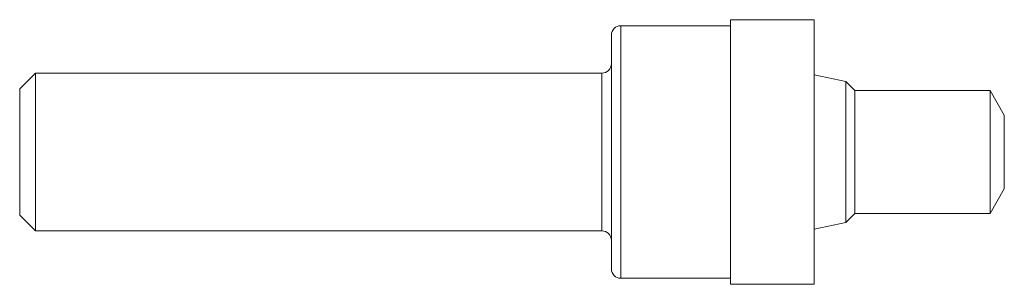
# Model space of a CAD drawing. Header units: inches. Extents: x 0 to 3.12, y -0.42 to 0.42.
import ezdxf

# ---------------------------------------------------------------- set-up
doc = ezdxf.new("R2010")
doc.units = ezdxf.units.IN
doc.header["$MEASUREMENT"] = 0

msp = doc.modelspace()

# ---------------------------------------------------------------- linework, layer by layer
at = {"color": 7, "linetype": 'Continuous', "lineweight": 15}
for p, q in [((2.517, 0.419), (2.252, 0.419)), ((2.252, -0.419), (2.252, 0.419)), ((2.517, -0.419), (2.517, 0.419)), ((2.252, 0.4), (1.905, 0.4)), ((1.875, -0.37), (1.875, 0.37)), ((0.05, 0.2498), (0, 0.1998)), ((1.845, 0.2498), (0.05, 0.2498)), ((0.05, -0.2498), (0.05, 0.2498)), ((2.618, 0.2233), (2.517, 0.2447)), ((2.6464, 0.1949), (2.618, 0.2233)), ((2.618, -0.2233), (2.618, 0.2233)), ((0, -0.1998), (0, 0.1998)), ((3.075, 0.1949), (2.6464, 0.1949)), ((2.6464, -0.1949), (2.6464, 0.1949)), ((3.12, 0.117), (3.075, 0.1949)), ((3.075, -0.1949), (3.075, 0.1949)), ((3.12, -0.117), (3.12, 0.117)), ((3.075, -0.1949), (3.12, -0.117)), ((0, -0.1998), (0.05, -0.2498)), ((2.618, -0.2233), (2.6464, -0.1949)), ((2.6464, -0.1949), (3.075, -0.1949)), ((2.517, -0.2447), (2.618, -0.2233)), ((0.05, -0.2498), (1.845, -0.2498)), ((1.905, -0.4), (2.252, -0.4)), ((2.252, -0.419), (2.517, -0.419))]:
    msp.add_line(p, q, dxfattribs=at)
at = {"color": 8, "linetype": 'Continuous', "lineweight": 15}
for p, q in [((1.905, -0.4), (1.905, 0.4)), ((1.845, -0.2498), (1.845, 0.2498))]:
    msp.add_line(p, q, dxfattribs=at)
at = {"color": 7, "linetype": 'Continuous', "lineweight": 15}
for centre, start, end in [((1.905, 0.37), 90, 180), ((1.845, 0.2798), 270, 0), ((1.845, -0.2798), 0, 90), ((1.905, -0.37), 180, 270)]:
    msp.add_arc(centre, 0.03, start, end, dxfattribs=at)

doc.saveas('drawing.dxf')
